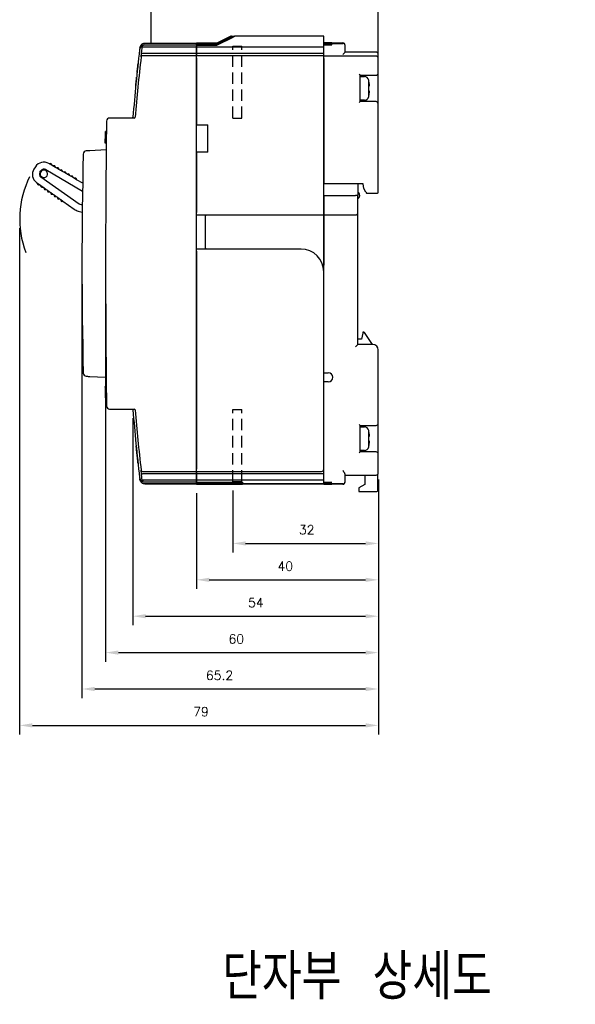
# Model space of a CAD drawing. Extents: x -26 to 1050, y -162 to 594.
# Tile 20 of 22: x 543 to 666, y 227 to 444. Entities that reach past the tile are written whole.
import ezdxf

# ---------------------------------------------------------------- set-up
doc = ezdxf.new("R2010")
doc.units = 0
doc.header["$MEASUREMENT"] = 0
doc.linetypes.add('HIDDEN', pattern=[0.375, 0.25, -0.125])
doc.layers.get('0').update_dxf_attribs({"linetype": 'CONTINUOUS'})
doc.layers.add('Busbar', color=5, linetype='HIDDEN')
doc.layers.add('di', color=3, linetype='CONTINUOUS')
doc.styles.add('KIM', font='ROMANS.shx', dxfattribs={"height": 5, "bigfont": 'GSG1.shx'})
doc.styles.get("Standard").update_dxf_attribs({"font": 'romans.shx', "height": 2, "bigfont": 'hgs.shx'})
doc.dimstyles.new('STANDARD$0', dxfattribs={"dimtxt": 5, "dimasz": 5, "dimexe": 1, "dimexo": 2, "dimgap": 2, "dimtad": 1, "dimdec": 4, "dimzin": 12, "dimdsep": 46, "dimtxsty": 'KIM', "dimcen": -1, "dimdle": 0.1, "dimadec": 0, "dimazin": 0, "dimtfac": 1, "dimtdec": 4, "dimtmove": 0, "dimatfit": 3, "dimfxl": 0, "dimtolj": 1, "dimtzin": 0, "dimarcsym": 0})

# ---------------------------------------------------------------- blocks, each defined once
blk = doc.blocks.new('*D78')
at = {"layer": 'di'}
for p, q in [((622.39, 342.78), (622.39, 326.76)), ((590.39, 340.38), (590.39, 326.76)), ((593.19, 328.76), (619.59, 328.76))]:
    blk.add_line(p, q, dxfattribs=at)
for points in [[(593.19, 329.22), (593.19, 328.29), (590.39, 328.76)], [(619.59, 329.22), (619.59, 328.29), (622.39, 328.76)]]:
    blk.add_solid(points, dxfattribs=at)
at = {"layer": 'di', "insert": (606.64, 331.76), "char_height": 2, "attachment_point": 5}
blk.add_mtext('\\A1;32', dxfattribs=at)
blk = doc.blocks.new('*D79')
at = {"layer": 'di'}
for p, q in [((568.39, 356.28), (568.39, 310.76)), ((622.39, 342.28), (622.39, 310.76)), ((571.19, 312.76), (619.59, 312.76))]:
    blk.add_line(p, q, dxfattribs=at)
for points in [[(571.19, 313.22), (571.19, 312.29), (568.39, 312.76)], [(619.59, 313.22), (619.59, 312.29), (622.39, 312.76)]]:
    blk.add_solid(points, dxfattribs=at)
at = {"layer": 'di', "insert": (595.45, 315.76), "char_height": 2, "attachment_point": 5}
blk.add_mtext('\\A1;54', dxfattribs=at)
blk = doc.blocks.new('*D80')
at = {"layer": 'di'}
for p, q in [((557.19, 388.28), (557.19, 294.76)), ((622.39, 341.78), (622.39, 294.76)), ((559.99, 296.76), (619.59, 296.76))]:
    blk.add_line(p, q, dxfattribs=at)
for points in [[(559.99, 297.22), (559.99, 296.29), (557.19, 296.76)], [(619.59, 297.22), (619.59, 296.29), (622.39, 296.76)]]:
    blk.add_solid(points, dxfattribs=at)
at = {"layer": 'di', "insert": (587.46, 299.76), "char_height": 2, "attachment_point": 5}
blk.add_mtext('\\A1;65.2', dxfattribs=at)
blk = doc.blocks.new('*D81')
at = {"layer": 'di'}
for p, q in [((562.39, 388.28), (562.39, 302.76)), ((622.39, 341.28), (622.39, 302.76)), ((565.19, 304.76), (619.59, 304.76))]:
    blk.add_line(p, q, dxfattribs=at)
for points in [[(565.19, 305.22), (565.19, 304.29), (562.39, 304.76)], [(619.59, 305.22), (619.59, 304.29), (622.39, 304.76)]]:
    blk.add_solid(points, dxfattribs=at)
at = {"layer": 'di', "insert": (591.14, 307.76), "char_height": 2, "attachment_point": 5}
blk.add_mtext('\\A1;60', dxfattribs=at)
blk = doc.blocks.new('*D82')
at = {"layer": 'di'}
for p, q in [((582.39, 339.8), (582.39, 318.76)), ((622.39, 339.8), (622.39, 318.76)), ((585.19, 320.76), (619.59, 320.76))]:
    blk.add_line(p, q, dxfattribs=at)
for points in [[(585.19, 321.22), (585.19, 320.29), (582.39, 320.76)], [(619.59, 321.22), (619.59, 320.29), (622.39, 320.76)]]:
    blk.add_solid(points, dxfattribs=at)
at = {"layer": 'di', "insert": (601.92, 323.76), "char_height": 2, "attachment_point": 5}
blk.add_mtext('\\A1;40', dxfattribs=at)
blk = doc.blocks.new('*D83')
at = {"layer": 'di'}
for p, q in [((543.48, 398.08), (543.48, 286.76)), ((622.39, 335.3), (622.39, 286.76)), ((546.28, 288.76), (619.59, 288.76))]:
    blk.add_line(p, q, dxfattribs=at)
for points in [[(546.28, 289.22), (546.28, 288.29), (543.48, 288.76)], [(619.59, 289.22), (619.59, 288.29), (622.39, 288.76)]]:
    blk.add_solid(points, dxfattribs=at)
at = {"layer": 'di', "insert": (583.37, 291.76), "char_height": 2, "attachment_point": 5}
blk.add_mtext('\\A1;79', dxfattribs=at)

msp = doc.modelspace()

# ---------------------------------------------------------------- linework, layer by layer
for p, q in [((589.625, 440.084), (586.886, 438.714)), ((586.886, 438.735), (589.584, 440.084)), ((589.086, 439.856), (586.886, 438.756)), ((586.886, 438.683), (589.086, 439.783)), ((586.887, 438.284), (590.486, 440.084)), ((590.733, 440.284), (589.086, 439.46)), ((589.086, 439.781), (590.091, 440.284)), ((589.94, 440.284), (589.086, 439.857)), ((589.086, 439.857), (589.086, 439.856)), ((589.086, 439.783), (589.086, 439.781)), ((589.086, 439.781), (589.086, 439.46)), ((589.086, 439.46), (589.086, 439.458)), ((590.091, 440.284), (590.682, 440.284)), ((610.386, 440.284), (590.875, 440.284)), ((610.386, 440.084), (610.386, 440.284)), ((610.386, 437.884), (610.386, 440.084)), ((569.914, 437.619), (569.877, 437.309)), ((569.923, 437.694), (569.916, 437.633)), ((570.291, 436.548), (570.478, 438.123)), ((570.535, 438.588), (570.535, 438.588)), ((582.386, 437.884), (570.66, 437.884)), ((571.069, 438.368), (582.386, 438.368)), ((571.069, 438.368), (571.069, 438.368)), ((571.11, 438.712), (582.386, 438.712)), ((571.116, 438.759), (582.386, 438.759)), ((579.386, 438.348), (582.386, 438.348)), ((579.386, 438.327), (579.386, 438.348)), ((582.386, 438.327), (579.386, 438.327)), ((586.886, 438.756), (582.386, 438.756)), ((582.386, 438.756), (582.386, 438.735)), ((586.886, 438.735), (582.386, 438.735)), ((582.386, 438.735), (582.386, 438.714)), ((586.886, 438.714), (582.386, 438.714)), ((582.386, 438.714), (582.386, 438.683)), ((582.386, 438.712), (582.386, 438.678)), ((582.386, 438.683), (586.886, 438.683)), ((582.386, 438.478), (582.386, 438.678)), ((582.386, 438.368), (582.386, 438.478)), ((582.386, 438.368), (582.386, 438.348)), ((582.386, 438.368), (582.386, 438.368)), ((586.887, 438.358), (582.386, 438.358)), ((582.386, 438.358), (582.386, 438.284)), ((582.386, 438.284), (586.887, 438.284)), ((582.386, 438.284), (582.386, 437.884)), ((582.386, 437.884), (582.386, 438.089)), ((582.386, 436.484), (582.386, 437.884)), ((610.386, 437.884), (582.386, 437.884)), ((582.386, 437.884), (582.386, 436.484)), ((610.386, 438.784), (611.486, 438.784)), ((611.486, 438.782), (610.386, 438.782)), ((610.386, 438.778), (611.486, 438.778)), ((611.686, 438.772), (610.386, 438.772)), ((610.386, 438.765), (611.686, 438.765)), ((610.386, 438.695), (614.586, 438.695)), ((611.486, 438.656), (610.386, 438.656)), ((610.386, 438.632), (611.486, 438.632)), ((611.486, 438.607), (610.386, 438.607)), ((610.386, 438.58), (611.486, 438.58)), ((611.486, 438.552), (610.386, 438.552)), ((610.386, 438.52), (611.486, 438.52)), ((611.486, 438.488), (610.386, 438.488)), ((610.386, 438.453), (611.486, 438.453)), ((611.686, 438.417), (610.386, 438.417)), ((610.386, 438.378), (611.686, 438.378)), ((610.386, 436.484), (610.386, 437.884)), ((612.186, 438.784), (614.586, 438.784)), ((612.186, 438.784), (612.186, 438.784)), ((612.186, 438.78), (612.186, 438.78)), ((612.186, 438.767), (612.186, 438.77)), ((612.186, 438.642), (612.186, 438.645)), ((612.186, 438.592), (612.186, 438.596)), ((612.186, 438.534), (612.186, 438.538)), ((612.186, 438.469), (612.186, 438.473)), ((612.186, 438.39), (612.186, 438.405)), ((615.086, 438.244), (615.086, 438.284)), ((615.086, 438.195), (615.086, 438.244)), ((615.086, 437.798), (615.086, 438.195)), ((615.086, 436.784), (615.086, 437.798)), ((570.196, 435.718), (570.291, 436.548)), ((570.485, 436.485), (570.495, 436.484)), ((582.386, 436.484), (570.495, 436.484)), ((582.386, 435.984), (570.896, 435.984)), ((582.386, 435.984), (582.386, 436.484)), ((610.386, 436.484), (582.386, 436.484)), ((582.386, 436.484), (582.386, 435.984)), ((582.386, 435.684), (582.386, 435.984)), ((610.386, 435.984), (582.386, 435.984)), ((582.386, 344.884), (582.386, 435.684)), ((582.386, 435.484), (582.386, 420.784)), ((610.386, 435.984), (610.386, 436.484)), ((610.386, 435.484), (610.386, 435.984)), ((621.886, 435.884), (610.386, 435.884)), ((610.386, 401.484), (610.386, 435.484)), ((610.386, 435.384), (610.386, 407.784)), ((614.586, 436.284), (615.086, 436.784)), ((621.886, 436.784), (615.086, 436.784)), ((622.386, 436.084), (622.386, 436.284)), ((622.386, 435.384), (622.386, 436.084)), ((622.386, 432.184), (622.386, 435.384)), ((618.386, 431.684), (618.186, 431.884)), ((618.386, 425.884), (618.386, 431.684)), ((618.386, 431.684), (621.886, 431.684)), ((618.386, 431.384), (619.327, 431.384)), ((622.386, 425.384), (622.386, 432.184)), ((620.291, 430.584), (620.307, 430.584)), ((620.326, 429.284), (620.326, 430.354)), ((620.326, 427.214), (620.326, 428.284)), ((618.186, 425.684), (618.386, 425.884)), ((619.327, 426.184), (618.386, 426.184)), ((621.886, 425.884), (618.386, 425.884)), ((622.386, 405.984), (622.386, 425.384)), ((568.703, 422.284), (563.274, 422.284)), ((582.386, 420.784), (584.886, 420.784)), ((584.886, 414.784), (584.886, 420.784)), ((562.321, 416.848), (562.34, 418.636)), ((562.54, 418.643), (562.34, 418.643)), ((562.542, 418.803), (562.342, 418.803)), ((562.543, 418.918), (562.343, 418.918)), ((562.346, 419.188), (562.347, 419.284)), ((562.547, 419.284), (562.347, 419.284)), ((562.521, 416.848), (562.321, 416.848)), ((562.321, 416.784), (562.321, 416.848)), ((562.521, 416.784), (562.321, 416.784)), ((562.506, 415.284), (558.94, 415.097)), ((584.886, 414.784), (582.386, 414.784)), ((582.386, 414.784), (582.386, 401.484)), ((546.94, 411.567), (546.623, 411.073)), ((550.07, 412.181), (549.898, 412.28)), ((550.07, 412.181), (550.12, 412.209)), ((550.569, 411.89), (550.07, 412.181)), ((550.569, 411.948), (550.569, 411.89)), ((550.848, 411.728), (550.569, 411.89)), ((550.848, 411.728), (550.898, 411.757)), ((551.347, 411.438), (550.848, 411.728)), ((551.347, 411.495), (551.347, 411.438)), ((551.625, 411.275), (551.347, 411.438)), ((551.625, 411.275), (551.676, 411.304)), ((547.937, 410.343), (548.151, 410.677)), ((556.547, 403.334), (548.149, 409.257)), ((549.227, 410.936), (557.313, 406.23)), ((552.124, 410.985), (551.625, 411.275)), ((552.125, 411.043), (552.124, 410.985)), ((552.403, 410.823), (552.124, 410.985)), ((552.403, 410.823), (552.453, 410.851)), ((552.902, 410.532), (552.403, 410.823)), ((552.902, 410.59), (552.902, 410.532)), ((553.181, 410.37), (552.902, 410.532)), ((553.181, 410.37), (553.231, 410.399)), ((553.68, 410.08), (553.181, 410.37)), ((553.68, 410.137), (553.68, 410.08)), ((553.959, 409.917), (553.68, 410.08)), ((553.959, 409.917), (554.009, 409.946)), ((554.458, 409.627), (553.959, 409.917)), ((554.458, 409.685), (554.458, 409.627)), ((554.737, 409.465), (554.458, 409.627)), ((554.737, 409.465), (554.787, 409.493)), ((555.236, 409.174), (554.737, 409.465)), ((555.236, 409.232), (555.236, 409.174)), ((555.515, 409.012), (555.236, 409.174)), ((547.206, 408.086), (547.368, 407.972)), ((547.363, 407.915), (547.368, 407.972)), ((547.368, 407.972), (547.84, 407.639)), ((547.84, 407.639), (547.788, 407.615)), ((547.84, 407.639), (548.104, 407.453)), ((548.098, 407.396), (548.104, 407.453)), ((548.104, 407.453), (548.575, 407.121)), ((548.575, 407.121), (548.523, 407.096)), ((548.575, 407.121), (548.839, 406.935)), ((555.515, 409.012), (555.565, 409.041)), ((556.014, 408.722), (555.515, 409.012)), ((556.014, 408.779), (556.014, 408.722)), ((557.342, 407.949), (556.014, 408.722)), ((619.086, 407.784), (610.386, 407.784)), ((617.886, 407.784), (617.886, 405.284)), ((619.186, 406.784), (619.086, 407.784)), ((548.834, 406.877), (548.839, 406.935)), ((548.839, 406.935), (549.311, 406.602)), ((549.311, 406.602), (549.258, 406.578)), ((549.311, 406.602), (549.575, 406.416)), ((549.569, 406.358), (549.575, 406.416)), ((549.575, 406.416), (550.046, 406.083)), ((550.046, 406.083), (549.994, 406.059)), ((550.046, 406.083), (550.31, 405.897)), ((550.305, 405.84), (550.31, 405.897)), ((550.31, 405.897), (550.782, 405.564)), ((550.782, 405.564), (550.729, 405.54)), ((550.782, 405.564), (551.045, 405.378)), ((551.04, 405.321), (551.045, 405.378)), ((551.045, 405.378), (551.517, 405.046)), ((551.517, 405.046), (551.465, 405.021)), ((551.517, 405.046), (551.781, 404.86)), ((551.776, 404.802), (551.781, 404.86)), ((551.781, 404.86), (552.253, 404.527)), ((610.386, 405.284), (617.386, 405.284)), ((610.386, 405.284), (610.386, 401.484)), ((617.886, 405.284), (617.386, 405.284)), ((617.886, 401.484), (617.886, 405.284)), ((619.648, 405.984), (619.186, 406.784)), ((619.648, 405.984), (619.763, 405.784)), ((619.763, 405.784), (621.886, 405.784)), ((621.886, 405.784), (622.186, 405.784)), ((552.253, 404.527), (552.2, 404.503)), ((552.253, 404.527), (552.516, 404.341)), ((552.511, 404.283), (552.516, 404.341)), ((552.516, 404.341), (552.988, 404.008)), ((552.988, 404.008), (552.936, 403.984)), ((552.988, 404.008), (555.477, 402.252)), ((556.547, 403.334), (556.635, 403.516)), ((557.268, 403.124), (556.547, 403.334)), ((556.37, 401.823), (557.249, 401.568)), ((582.386, 400.984), (610.386, 400.984)), ((584.386, 400.984), (584.386, 400.784)), ((584.386, 393.684), (584.386, 400.784)), ((610.386, 401.484), (610.386, 400.984)), ((610.386, 400.984), (610.386, 401.484)), ((610.386, 400.984), (617.386, 400.984)), ((610.386, 400.984), (610.386, 400.784)), ((610.386, 400.784), (610.386, 400.984)), ((610.386, 388.484), (610.386, 400.784)), ((610.386, 400.784), (610.386, 389.912)), ((617.886, 400.784), (617.886, 401.484)), ((617.886, 372.484), (617.886, 400.784)), ((605.386, 393.484), (582.386, 393.484)), ((582.386, 392.984), (582.386, 345.084)), ((584.386, 393.684), (584.386, 393.484)), ((610.386, 345.084), (610.386, 388.484)), ((618.946, 374.984), (618.686, 373.684)), ((618.986, 375.184), (618.946, 374.984)), ((619.179, 375.184), (618.986, 375.184)), ((621.086, 372.484), (619.345, 375.095)), ((617.386, 371.984), (617.886, 372.484)), ((618.686, 373.684), (617.886, 373.684)), ((621.186, 372.484), (617.886, 372.484)), ((622.386, 355.184), (622.386, 371.284)), ((610.386, 366.284), (611.386, 366.284)), ((558.94, 365.471), (562.318, 365.294)), ((611.386, 364.284), (610.386, 364.284)), ((562.525, 363.348), (562.325, 363.348)), ((562.526, 363.284), (562.326, 363.284)), ((562.327, 363.188), (562.326, 363.284)), ((562.528, 363.075), (562.328, 363.075)), ((562.534, 362.483), (562.334, 362.483)), ((562.336, 362.295), (562.335, 362.447)), ((562.535, 362.446), (562.335, 362.446)), ((562.337, 362.267), (562.335, 362.446)), ((562.537, 362.267), (562.337, 362.267)), ((562.339, 362.071), (562.337, 362.267)), ((562.34, 361.922), (562.338, 362.169)), ((562.342, 361.81), (562.339, 362.071)), ((562.343, 361.67), (562.34, 361.922)), ((562.346, 361.401), (562.342, 361.81)), ((562.35, 361.075), (562.345, 361.457)), ((562.35, 361.079), (562.346, 361.415)), ((562.546, 361.401), (562.346, 361.401)), ((562.551, 360.92), (562.351, 360.92)), ((562.552, 360.848), (562.352, 360.848)), ((562.353, 360.784), (562.352, 360.848)), ((562.553, 360.784), (562.353, 360.784)), ((562.554, 360.72), (562.354, 360.72)), ((563.274, 358.284), (568.703, 358.284)), ((622.386, 348.384), (622.386, 355.184)), ((618.386, 354.684), (618.186, 354.884)), ((618.386, 348.884), (618.386, 354.684)), ((618.386, 354.684), (621.886, 354.684)), ((618.386, 354.384), (619.327, 354.384)), ((620.291, 353.584), (620.307, 353.584)), ((620.326, 352.284), (620.326, 353.354)), ((620.326, 350.214), (620.326, 351.284)), ((618.186, 348.684), (618.386, 348.884)), ((619.327, 349.184), (618.386, 349.184)), ((621.886, 348.884), (618.386, 348.884)), ((622.386, 344.784), (622.386, 348.384)), ((570.291, 344.02), (570.196, 344.85)), ((570.896, 344.584), (582.386, 344.584)), ((582.386, 344.584), (582.386, 344.884)), ((582.386, 344.584), (582.386, 344.084)), ((582.386, 344.584), (609.886, 344.584)), ((582.386, 344.084), (582.386, 344.584)), ((610.386, 344.084), (610.386, 345.084)), ((610.386, 344.084), (610.386, 345.084)), ((622.386, 344.284), (622.386, 344.784)), ((569.877, 343.259), (569.914, 342.949)), ((569.916, 342.935), (569.923, 342.874)), ((570.457, 342.619), (570.291, 344.02)), ((570.48, 342.428), (570.48, 342.428)), ((570.495, 344.084), (570.485, 344.084)), ((582.386, 344.084), (570.495, 344.084)), ((570.651, 342.683), (570.66, 342.684)), ((582.386, 342.684), (570.66, 342.684)), ((582.386, 342.2), (571.069, 342.2)), ((571.069, 342.2), (571.069, 342.2)), ((582.386, 344.084), (582.386, 342.684)), ((610.386, 344.084), (582.386, 344.084)), ((582.386, 342.684), (582.386, 344.084)), ((582.386, 342.684), (582.386, 342.479)), ((610.386, 342.684), (582.386, 342.684)), ((582.386, 342.479), (582.386, 342.684)), ((582.386, 342.279), (582.386, 342.479)), ((582.386, 342.479), (582.386, 342.279)), ((582.386, 342.2), (582.386, 342.279)), ((582.386, 342.279), (582.386, 342.208)), ((582.386, 342.208), (592.486, 342.208)), ((582.386, 342.2), (582.386, 342.2)), ((582.386, 342.091), (582.386, 342.2)), ((582.386, 341.891), (582.386, 342.091)), ((592.486, 342.208), (592.486, 341.887)), ((610.386, 342.684), (610.386, 344.084)), ((610.386, 342.479), (610.386, 342.684)), ((610.386, 342.279), (610.386, 342.479)), ((610.386, 341.856), (610.386, 342.279)), ((610.386, 342.184), (611.686, 342.184)), ((611.686, 342.145), (610.386, 342.145)), ((610.386, 342.11), (611.486, 342.11)), ((611.486, 342.075), (610.386, 342.075)), ((610.386, 342.044), (611.486, 342.044)), ((611.486, 342.013), (610.386, 342.013)), ((612.186, 342.171), (612.186, 342.157)), ((612.186, 342.094), (612.186, 342.09)), ((612.186, 342.03), (612.186, 342.026)), ((615.086, 342.77), (615.086, 343.918)), ((615.086, 343.784), (621.886, 343.784)), ((615.086, 342.372), (615.086, 342.77)), ((615.086, 342.323), (615.086, 342.372)), ((615.086, 342.284), (615.086, 342.323)), ((619.386, 343.784), (619.386, 341.684)), ((622.286, 340.384), (622.286, 343.984)), ((570.535, 341.98), (570.535, 341.98)), ((582.386, 341.856), (571.11, 341.856)), ((582.386, 341.809), (571.116, 341.809)), ((582.386, 341.856), (582.386, 341.891)), ((592.486, 341.887), (582.386, 341.887)), ((582.386, 341.887), (582.386, 341.856)), ((582.386, 341.831), (582.386, 341.856)), ((610.386, 341.856), (582.386, 341.856)), ((582.386, 341.856), (582.386, 341.831)), ((582.386, 341.809), (582.386, 341.831)), ((582.386, 341.831), (582.386, 341.811)), ((582.386, 341.811), (592.486, 341.811)), ((592.486, 341.811), (592.486, 341.784)), ((610.386, 341.784), (592.486, 341.784)), ((610.386, 341.985), (611.486, 341.985)), ((611.486, 341.958), (610.386, 341.958)), ((610.386, 341.934), (611.486, 341.934)), ((611.486, 341.91), (610.386, 341.91)), ((614.586, 341.872), (610.386, 341.872)), ((610.386, 341.831), (610.386, 341.856)), ((610.386, 341.784), (610.386, 341.831)), ((610.386, 341.803), (611.686, 341.803)), ((611.686, 341.795), (610.386, 341.795)), ((610.386, 341.79), (611.486, 341.79)), ((611.486, 341.786), (610.386, 341.786)), ((610.386, 341.784), (611.486, 341.784)), ((612.186, 341.973), (612.186, 341.969)), ((612.186, 341.923), (612.186, 341.92)), ((612.186, 341.801), (612.186, 341.798)), ((612.186, 341.788), (612.186, 341.788)), ((614.586, 341.784), (612.186, 341.784)), ((612.186, 341.784), (612.186, 341.784)), ((619.386, 341.684), (618.086, 340.984)), ((618.086, 340.984), (618.086, 340.384)), ((618.086, 340.384), (618.086, 340.184)), ((618.086, 340.184), (622.086, 340.184))]:
    msp.add_line(p, q)
at = {"flags": 128}
for points in [[(589.086, 439.458), (588.915, 439.373), (586.887, 438.358)], [(562.34, 418.643), (562.341, 418.663), (562.341, 418.683), (562.341, 418.703), (562.341, 418.723), (562.341, 418.743), (562.342, 418.763), (562.342, 418.783), (562.342, 418.803)], [(562.345, 361.457), (562.345, 361.481), (562.345, 361.505), (562.345, 361.529), (562.344, 361.553), (562.344, 361.577), (562.344, 361.601), (562.344, 361.625), (562.343, 361.649)], [(562.352, 360.848), (562.351, 360.924), (562.351, 361), (562.35, 361.077), (562.349, 361.153), (562.348, 361.229), (562.347, 361.305), (562.346, 361.381), (562.345, 361.457)], [(562.352, 360.848), (562.352, 360.888), (562.351, 360.92)], [(570.457, 342.619), (570.46, 342.595), (570.463, 342.571), (570.466, 342.547), (570.469, 342.523), (570.472, 342.5), (570.475, 342.476), (570.477, 342.452), (570.48, 342.428)]]:
    msp.add_lwpolyline(points, dxfattribs=at)
for centre, radius, start, end in [((967.104, 390.284), 400, 173.25264, 175.38501), ((614.586, 438.284), 0.5, 360, 90), ((614.586, 438.195), 0.5, 0.00203, 90.00203), ((967.104, 390.284), 399.5, 173.46977, 175.37922), ((570.494, 435.684), 0.3, 90, 173.46977), ((571.386, 435.784), 1, 160.54212, 169.27927), ((621.886, 436.284), 0.5, 0, 90), ((621.886, 435.384), 0.5, 0, 90), ((619.327, 430.384), 1, 11.5457, 90), ((621.886, 432.184), 0.5, 270, 0), ((619.327, 427.184), 1, 270, 348.4624), ((621.886, 425.384), 0.5, 0, 90), ((563.274, 421.584), 0.7, 90, 179.31004), ((568.201, 422.484), 0.2, 270, 355.38501), ((568.703, 422.484), 0.2, 270, 355.37922), ((3162.386, 390.284), 2600, 179.310045, 180.689955), ((1557.386, 390.284), 1000.2, 178.619947, 181.380053), ((558.176, 414.356), 0.7, 93, 178.61995), ((548.792, 410.379), 2.2, 59.80354, 147.30354), ((550.269, 411.949), 0.3, 359.80354, 119.80354), ((551.047, 411.496), 0.3, 359.80354, 119.80354), ((551.825, 411.044), 0.3, 359.80354, 119.80354), ((564.286, 400.084), 20.802, 153.44169, 200.64527), ((548.474, 409.884), 2.2, 147.30354, 234.80354), ((548.61, 409.911), 0.8, 147.30354, 234.80354), ((548.801, 410.024), 0.825, 163.11483, 228.3151), ((548.801, 410.024), 0.825, 131.49225, 163.11483), ((548.824, 410.244), 0.8, 59.80354, 147.30354), ((548.801, 410.024), 0.825, 228.3151, 248.24479), ((548.801, 410.024), 0.825, 66.29198, 131.49225), ((548.801, 410.024), 0.825, 248.24479, 46.3623), ((548.801, 410.024), 0.825, 46.3623, 66.29198), ((552.602, 410.591), 0.3, 359.80354, 119.80354), ((553.38, 410.138), 0.3, 359.80354, 119.80354), ((554.158, 409.686), 0.3, 359.80354, 119.80354), ((554.936, 409.233), 0.3, 359.80354, 119.80354), ((547.662, 407.887), 0.3, 174.80354, 294.80354), ((548.397, 407.369), 0.3, 174.80354, 294.80354), ((555.714, 408.78), 0.3, 359.80354, 119.80354), ((549.133, 406.85), 0.3, 174.80354, 294.80354), ((549.868, 406.331), 0.3, 174.80354, 294.80354), ((550.604, 405.812), 0.3, 174.80354, 294.80354), ((551.339, 405.294), 0.3, 174.80354, 294.80354), ((552.074, 404.775), 0.3, 174.80354, 294.80354), ((617.286, 405.284), 1, 306.8699, 53.1301), ((622.186, 405.984), 0.2, 270, 0), ((552.81, 404.256), 0.3, 174.80354, 294.80354), ((557.206, 404.704), 3, 234.80354, 253.80354), ((617.386, 401.484), 0.5, 270, 0), ((605.386, 388.484), 5, 0, 90), ((619.179, 374.984), 0.2, 33.69007, 90), ((621.186, 371.284), 1.2, 0, 90), ((558.176, 366.212), 0.7, 181.38005, 267), ((611.386, 365.284), 1, 270, 90), ((562.308, 365.094), 0.2, 0.55507, 87), ((563.274, 358.984), 0.7, 180.68996, 270), ((568.201, 358.084), 0.2, 4.61499, 90), ((967.104, 390.284), 400, 184.61499, 186.74736), ((568.703, 358.084), 0.2, 4.62078, 90), ((967.104, 390.284), 399.5, 184.62078, 186.53023), ((621.886, 355.184), 0.5, 270, 0), ((619.327, 353.384), 1, 11.5457, 90), ((619.327, 350.184), 1, 270, 348.4624), ((621.886, 348.384), 0.5, 0, 90), ((570.494, 344.884), 0.3, 186.53023, 270), ((609.886, 345.084), 0.5, 270, 0), ((621.886, 344.284), 0.5, 270, 0), ((614.586, 342.372), 0.5, 269.99804, 359.99804), ((614.586, 342.284), 0.5, 270, 0), ((622.086, 340.384), 0.2, 270, 0)]:
    msp.add_arc(centre, radius, start, end)
for points, knots in [([(589.98, 440.284), (589.979, 440.284), (589.977, 440.282), (589.956, 440.271), (589.905, 440.246), (589.78, 440.182), (589.664, 440.124), (589.584, 440.084)], [0, 0, 0, 0, 0.0617393, 0.1374187, 0.2571421, 0.490086, 1, 1, 1, 1]), ([(589.625, 440.084), (589.719, 440.131), (589.834, 440.188), (589.955, 440.248), (589.997, 440.269), (590.022, 440.281), (590.029, 440.284), (590.029, 440.284), (590.029, 440.284)], [0, 0, 0, 0, 0.5878361, 0.7186584, 0.8502202, 0.9230325, 0.9850937, 1, 1, 1, 1]), ([(590.091, 440.284), (590.074, 440.284), (590.052, 440.284), (590.033, 440.284), (590.029, 440.284)], [0, 0, 0, 0, 0.8027997, 1, 1, 1, 1]), ([(590.875, 440.284), (590.874, 440.284), (590.873, 440.283), (590.857, 440.274), (590.819, 440.253), (590.722, 440.203), (590.603, 440.143), (590.513, 440.098), (590.486, 440.084)], [0, 0, 0, 0, 0.0609964, 0.1217096, 0.2257811, 0.4178916, 0.8209328, 1, 1, 1, 1]), ([(590.875, 440.284), (590.839, 440.284), (590.79, 440.284), (590.745, 440.284), (590.733, 440.284)], [0, 0, 0, 0, 0.7388273, 1, 1, 1, 1]), ([(570.485, 438.177), (570.478, 438.174), (570.358, 438.11), (570.173, 437.965), (569.999, 437.706), (569.909, 437.487), (569.886, 437.35), (569.874, 437.281)], [0, 0, 0, 0, 0.0226075, 0.4218194, 0.6727189, 0.832206, 1, 1, 1, 1]), ([(569.877, 437.309), (569.877, 437.305), (569.876, 437.295), (569.875, 437.286), (569.874, 437.281)], [0, 0, 0, 0, 0.4452082, 1, 1, 1, 1]), ([(571.106, 438.678), (570.971, 438.664), (570.701, 438.638), (570.342, 438.431), (570.07, 438.126), (569.947, 437.834), (569.92, 437.66), (569.914, 437.619)], [0, 0, 0, 0, 0.2322286, 0.4644554, 0.6966909, 0.9289436, 1, 1, 1, 1]), ([(569.916, 437.633), (569.916, 437.631), (569.915, 437.626), (569.915, 437.622), (569.914, 437.619)], [0, 0, 0, 0, 0.5180533, 1, 1, 1, 1]), ([(569.916, 437.633), (569.928, 437.704), (569.955, 437.858), (570.063, 438.103), (570.252, 438.363), (570.43, 438.482), (570.53, 438.548)], [0, 0, 0, 0, 0.1697584, 0.3677023, 0.647795, 1, 1, 1, 1]), ([(570.536, 438.599), (570.434, 438.532), (570.254, 438.415), (570.067, 438.156), (569.962, 437.916), (569.935, 437.764), (569.923, 437.694)], [0, 0, 0, 0, 0.3634057, 0.6362018, 0.8312721, 1, 1, 1, 1]), ([(569.924, 437.701), (569.924, 437.7), (569.924, 437.698), (569.923, 437.695), (569.923, 437.694)], [0, 0, 0, 0, 0.4635879, 1, 1, 1, 1]), ([(569.967, 437.613), (569.974, 437.641), (570.017, 437.799), (570.218, 438.037), (570.545, 438.274), (570.852, 438.361), (571.028, 438.367), (571.069, 438.368)], [0, 0, 0, 0, 0.0604778, 0.3446124, 0.6287148, 0.9127394, 1, 1, 1, 1]), ([(570.466, 438.548), (570.511, 438.582), (570.663, 438.698), (570.9, 438.751), (571.075, 438.757), (571.116, 438.759)], [0, 0, 0, 0, 0.2428148, 0.8229984, 1, 1, 1, 1]), ([(570.48, 438.14), (570.48, 438.138), (570.48, 438.135), (570.478, 438.125), (570.478, 438.123)], [0, 0, 0, 0, 0.7773711, 1, 1, 1, 1]), ([(570.564, 437.958), (570.554, 437.973), (570.534, 438.006), (570.503, 438.051), (570.48, 438.093), (570.479, 438.113), (570.478, 438.123)], [0, 0, 0, 0, 0.2267651, 0.487635, 0.7437451, 1, 1, 1, 1]), ([(570.485, 438.177), (570.484, 438.173), (570.483, 438.161), (570.481, 438.148), (570.48, 438.14)], [0, 0, 0, 0, 0.3483758, 1, 1, 1, 1]), ([(570.532, 438.564), (570.591, 438.593), (570.772, 438.683), (570.974, 438.7), (571.11, 438.712)], [0, 0, 0, 0, 0.3299839, 1, 1, 1, 1]), ([(570.536, 438.599), (570.536, 438.598), (570.535, 438.595), (570.535, 438.591), (570.535, 438.588)], [0, 0, 0, 0, 0.3531161, 1, 1, 1, 1]), ([(570.66, 437.884), (570.651, 437.885), (570.633, 437.887), (570.603, 437.904), (570.581, 437.929), (570.568, 437.95), (570.564, 437.958)], [0, 0, 0, 0, 0.2155838, 0.4303557, 0.7854406, 1, 1, 1, 1]), ([(586.886, 438.756), (586.886, 438.753), (586.886, 438.747), (586.886, 438.739), (586.886, 438.735)], [0, 0, 0, 0, 0.482143, 1, 1, 1, 1]), ([(586.886, 438.714), (586.886, 438.709), (586.886, 438.699), (586.886, 438.688), (586.886, 438.683)], [0, 0, 0, 0, 0.5178574, 1, 1, 1, 1]), ([(586.887, 438.358), (586.887, 438.347), (586.887, 438.323), (586.887, 438.297), (586.887, 438.284)], [0, 0, 0, 0, 0.4821433, 1, 1, 1, 1]), ([(611.486, 438.784), (611.54, 438.784), (611.672, 438.784), (611.871, 438.784), (612.047, 438.784), (612.164, 438.784), (612.178, 438.784), (612.186, 438.784)], [0, 0, 0, 0, 0.148064, 0.3627469, 0.5774299, 0.792113, 1, 1, 1, 1]), ([(612.186, 438.78), (612.178, 438.781), (612.162, 438.781), (612.042, 438.781), (611.864, 438.782), (611.667, 438.782), (611.537, 438.782), (611.486, 438.782)], [0, 0, 0, 0, 0.2146945, 0.429389, 0.6440831, 0.8587768, 1, 1, 1, 1]), ([(611.486, 438.778), (611.54, 438.778), (611.672, 438.778), (611.871, 438.778), (612.047, 438.779), (612.164, 438.779), (612.178, 438.78), (612.186, 438.78)], [0, 0, 0, 0, 0.1480637, 0.3627453, 0.5774275, 0.7921105, 1, 1, 1, 1]), ([(612.186, 438.645), (612.178, 438.647), (612.162, 438.649), (612.042, 438.652), (611.864, 438.654), (611.667, 438.655), (611.537, 438.655), (611.486, 438.656)], [0, 0, 0, 0, 0.2147226, 0.4294456, 0.6441573, 0.8588473, 1, 1, 1, 1]), ([(611.486, 438.632), (611.54, 438.632), (611.672, 438.632), (611.871, 438.633), (612.047, 438.636), (612.164, 438.639), (612.178, 438.641), (612.186, 438.642)], [0, 0, 0, 0, 0.1480499, 0.3626953, 0.5773519, 0.7920315, 1, 1, 1, 1]), ([(612.186, 438.596), (612.178, 438.597), (612.162, 438.6), (612.042, 438.603), (611.864, 438.606), (611.667, 438.607), (611.537, 438.607), (611.486, 438.607)], [0, 0, 0, 0, 0.2147331, 0.4294667, 0.6441851, 0.8588737, 1, 1, 1, 1]), ([(611.486, 438.58), (611.54, 438.58), (611.672, 438.58), (611.871, 438.581), (612.046, 438.584), (612.164, 438.588), (612.178, 438.591), (612.186, 438.592)], [0, 0, 0, 0, 0.1480446, 0.3626771, 0.5773246, 0.7920028, 1, 1, 1, 1]), ([(612.186, 438.538), (612.178, 438.54), (612.162, 438.543), (612.042, 438.547), (611.864, 438.55), (611.667, 438.552), (611.537, 438.552), (611.486, 438.552)], [0, 0, 0, 0, 0.2147452, 0.429491, 0.6442171, 0.8589043, 1, 1, 1, 1]), ([(611.486, 438.52), (611.54, 438.52), (611.672, 438.52), (611.871, 438.522), (612.046, 438.525), (612.164, 438.53), (612.178, 438.533), (612.186, 438.534)], [0, 0, 0, 0, 0.1480386, 0.3626562, 0.5772932, 0.7919698, 1, 1, 1, 1]), ([(612.186, 438.473), (612.178, 438.475), (612.162, 438.478), (612.042, 438.483), (611.864, 438.486), (611.667, 438.488), (611.537, 438.488), (611.486, 438.488)], [0, 0, 0, 0, 0.2147589, 0.4295187, 0.6442535, 0.8589391, 1, 1, 1, 1]), ([(611.486, 438.453), (611.54, 438.453), (611.672, 438.453), (611.871, 438.455), (612.046, 438.459), (612.164, 438.463), (612.178, 438.467), (612.186, 438.469)], [0, 0, 0, 0, 0.1480317, 0.3626326, 0.5772576, 0.7919325, 1, 1, 1, 1]), ([(612.186, 438.77), (612.18, 438.771), (612.169, 438.771), (612.083, 438.772), (611.956, 438.772), (611.815, 438.772), (611.723, 438.772), (611.686, 438.772)], [0, 0, 0, 0, 0.2146966, 0.4293933, 0.6440887, 0.8587821, 1, 1, 1, 1]), ([(611.686, 438.765), (611.724, 438.765), (611.819, 438.765), (611.961, 438.765), (612.086, 438.766), (612.17, 438.766), (612.18, 438.767), (612.186, 438.767)], [0, 0, 0, 0, 0.1480625, 0.3627408, 0.5774206, 0.7921033, 1, 1, 1, 1]), ([(612.186, 438.405), (612.18, 438.407), (612.169, 438.409), (612.083, 438.413), (611.956, 438.416), (611.815, 438.417), (611.722, 438.417), (611.686, 438.417)], [0, 0, 0, 0, 0.2147736, 0.4295482, 0.6442929, 0.858977, 1, 1, 1, 1]), ([(611.686, 438.378), (611.724, 438.378), (611.819, 438.378), (611.961, 438.38), (612.086, 438.383), (612.17, 438.386), (612.18, 438.389), (612.186, 438.39)], [0, 0, 0, 0, 0.14802301, 0.36260492, 0.57721633, 0.79188876, 1, 1, 1, 1]), ([(570.485, 436.485), (570.463, 436.488), (570.42, 436.494), (570.362, 436.507), (570.318, 436.522), (570.295, 436.536), (570.291, 436.545), (570.291, 436.548), (570.291, 436.548)], [0, 0, 0, 0, 0.2092835, 0.4185016, 0.6295928, 0.8447335, 0.9856967, 1, 1, 1, 1]), ([(570.896, 435.984), (570.851, 435.984), (570.76, 435.984), (570.639, 435.984), (570.548, 435.984), (570.5, 435.984), (570.495, 435.984), (570.494, 435.984)], [0, 0, 0, 0, 0.21645326, 0.43292877, 0.64875439, 0.86323869, 1, 1, 1, 1]), ([(569.315, 432.284), (569.315, 432.291), (569.338, 432.507), (569.384, 432.938), (569.456, 433.599), (569.501, 434.014), (569.526, 434.239)], [0, 0, 0, 0, 0.0108037, 0.3154704, 0.6289536, 1, 1, 1, 1]), ([(569.014, 429.329), (569.043, 429.622), (569.103, 430.235), (569.174, 430.924), (569.21, 431.284)], [0, 0, 0, 0, 0.4776733, 1, 1, 1, 1]), ([(620.326, 430.354), (620.324, 430.387), (620.319, 430.465), (620.301, 430.541), (620.291, 430.584)], [0, 0, 0, 0, 0.4282062, 1, 1, 1, 1]), ([(620.291, 429.284), (620.301, 429.284), (620.319, 429.284), (620.324, 429.284), (620.326, 429.284)], [0, 0, 0, 0, 0.5717938, 1, 1, 1, 1]), ([(620.351, 429.784), (620.35, 429.809), (620.342, 429.999), (620.334, 430.188), (620.326, 430.354)], [0, 0, 0, 0, 0.1288879, 1, 1, 1, 1]), ([(620.351, 429.784), (620.354, 429.728), (620.358, 429.616), (620.362, 429.466), (620.361, 429.353), (620.357, 429.293), (620.353, 429.287), (620.351, 429.284)], [0, 0, 0, 0, 0.2146123, 0.4292387, 0.6435135, 0.8575757, 1, 1, 1, 1]), ([(620.326, 428.284), (620.324, 428.284), (620.319, 428.284), (620.301, 428.284), (620.291, 428.284)], [0, 0, 0, 0, 0.4282062, 1, 1, 1, 1]), ([(620.291, 426.984), (620.303, 427.038), (620.32, 427.114), (620.325, 427.191), (620.326, 427.214)], [0, 0, 0, 0, 0.7068398, 1, 1, 1, 1]), ([(620.307, 426.984), (620.307, 426.984), (620.313, 426.984), (620.302, 426.984), (620.291, 426.984)], [0, 0, 0, 0, 0.0012843, 1, 1, 1, 1]), ([(620.326, 427.214), (620.334, 427.38), (620.342, 427.57), (620.35, 427.76), (620.351, 427.784)], [0, 0, 0, 0, 0.8711121, 1, 1, 1, 1]), ([(620.351, 428.284), (620.354, 428.279), (620.358, 428.268), (620.362, 428.181), (620.361, 428.055), (620.357, 427.914), (620.353, 427.821), (620.351, 427.784)], [0, 0, 0, 0, 0.2146123, 0.4292387, 0.6435135, 0.8575757, 1, 1, 1, 1]), ([(562.328, 417.513), (562.329, 417.582), (562.33, 417.686), (562.331, 417.812), (562.332, 417.861), (562.332, 417.885)], [0, 0, 0, 0, 0.5001703, 0.7493721, 1, 1, 1, 1]), ([(562.329, 417.579), (562.33, 417.659), (562.331, 417.779), (562.332, 417.905), (562.333, 417.947), (562.333, 417.954)], [0, 0, 0, 0, 0.6184923, 0.9263921, 1, 1, 1, 1]), ([(562.332, 417.885), (562.332, 417.906), (562.333, 417.949), (562.333, 417.996), (562.333, 418.002), (562.333, 418.005)], [0, 0, 0, 0, 0.2486725, 0.49772454, 1, 1, 1, 1]), ([(562.335, 418.159), (562.335, 418.163), (562.335, 418.169), (562.336, 418.217), (562.336, 418.259), (562.336, 418.28)], [0, 0, 0, 0, 0.500518, 0.750129, 1, 1, 1, 1]), ([(562.336, 418.28), (562.337, 418.304), (562.337, 418.352), (562.338, 418.443), (562.339, 418.511), (562.339, 418.547)], [0, 0, 0, 0, 0.3246344, 0.6481432, 1, 1, 1, 1]), ([(562.339, 418.547), (562.34, 418.647), (562.343, 418.845), (562.344, 419.01), (562.345, 419.091)], [0, 0, 0, 0, 0.50248522, 1, 1, 1, 1]), ([(562.342, 418.803), (562.342, 418.805), (562.342, 418.808), (562.343, 418.882), (562.343, 418.918)], [0, 0, 0, 0, 0.503515, 1, 1, 1, 1]), ([(562.343, 418.918), (562.344, 418.942), (562.344, 418.989), (562.345, 419.112), (562.347, 419.215), (562.347, 419.284)], [0, 0, 0, 0, 0.24987643, 0.49942749, 1, 1, 1, 1]), ([(562.323, 416.99), (562.323, 417.03), (562.324, 417.109), (562.326, 417.297), (562.328, 417.451), (562.329, 417.553)], [0, 0, 0, 0, 0.2489192, 0.4975442, 1, 1, 1, 1]), ([(558.94, 415.097), (558.88, 415.094), (558.731, 415.086), (558.505, 415.074), (558.303, 415.064), (558.165, 415.057), (558.148, 415.056), (558.139, 415.055)], [0, 0, 0, 0, 0.1432281, 0.3580055, 0.572188, 0.7860891, 1, 1, 1, 1]), ([(610.386, 388.484), (610.386, 388.489), (610.386, 388.83), (610.386, 389.302), (610.386, 389.779), (610.386, 389.912)], [0, 0, 0, 0, 0.0097941, 0.7224743, 1, 1, 1, 1]), ([(558.139, 365.513), (558.143, 365.513), (558.152, 365.512), (558.248, 365.507), (558.429, 365.498), (558.669, 365.485), (558.85, 365.476), (558.94, 365.471)], [0, 0, 0, 0, 0.1392208, 0.3538243, 0.5690276, 0.7845188, 1, 1, 1, 1]), ([(562.328, 363.075), (562.328, 363.109), (562.327, 363.177), (562.326, 363.267), (562.326, 363.277), (562.326, 363.284)], [0, 0, 0, 0, 0.2494802, 0.4984705, 1, 1, 1, 1]), ([(562.334, 362.483), (562.333, 362.589), (562.331, 362.748), (562.329, 362.949), (562.328, 363.033), (562.328, 363.075)], [0, 0, 0, 0, 0.5010755, 0.7503152, 1, 1, 1, 1]), ([(562.351, 360.92), (562.351, 361.005), (562.349, 361.176), (562.347, 361.326), (562.346, 361.401)], [0, 0, 0, 0, 0.502014, 1, 1, 1, 1]), ([(620.326, 353.354), (620.324, 353.387), (620.319, 353.465), (620.301, 353.541), (620.291, 353.584)], [0, 0, 0, 0, 0.4282062, 1, 1, 1, 1]), ([(620.351, 352.784), (620.35, 352.809), (620.342, 352.999), (620.334, 353.188), (620.326, 353.354)], [0, 0, 0, 0, 0.1288879, 1, 1, 1, 1]), ([(620.291, 352.284), (620.301, 352.284), (620.319, 352.284), (620.324, 352.284), (620.326, 352.284)], [0, 0, 0, 0, 0.5717938, 1, 1, 1, 1]), ([(620.326, 351.284), (620.324, 351.284), (620.319, 351.284), (620.301, 351.284), (620.291, 351.284)], [0, 0, 0, 0, 0.4282062, 1, 1, 1, 1]), ([(620.326, 350.214), (620.334, 350.38), (620.342, 350.57), (620.35, 350.76), (620.351, 350.784)], [0, 0, 0, 0, 0.8711121, 1, 1, 1, 1]), ([(620.351, 352.784), (620.354, 352.728), (620.358, 352.616), (620.362, 352.466), (620.361, 352.353), (620.357, 352.293), (620.353, 352.287), (620.351, 352.284)], [0, 0, 0, 0, 0.2146123, 0.4292387, 0.6435135, 0.8575757, 1, 1, 1, 1]), ([(620.351, 351.284), (620.354, 351.279), (620.358, 351.268), (620.362, 351.181), (620.361, 351.055), (620.357, 350.914), (620.353, 350.821), (620.351, 350.784)], [0, 0, 0, 0, 0.2146123, 0.4292387, 0.6435135, 0.8575757, 1, 1, 1, 1]), ([(569.526, 346.329), (569.511, 346.462), (569.476, 346.78), (569.417, 347.326), (569.35, 347.952), (569.283, 348.589), (569.2, 349.38), (569.147, 349.905), (569.113, 350.239)], [0, 0, 0, 0, 0.1115918, 0.2657105, 0.4198305, 0.5745487, 0.7292654, 1, 1, 1, 1]), ([(620.291, 349.984), (620.303, 350.038), (620.32, 350.114), (620.325, 350.191), (620.326, 350.214)], [0, 0, 0, 0, 0.7068398, 1, 1, 1, 1]), ([(620.307, 349.984), (620.307, 349.984), (620.313, 349.984), (620.302, 349.984), (620.291, 349.984)], [0, 0, 0, 0, 0.0012843, 1, 1, 1, 1]), ([(570.494, 344.584), (570.495, 344.584), (570.5, 344.584), (570.548, 344.584), (570.639, 344.584), (570.76, 344.584), (570.851, 344.584), (570.896, 344.584)], [0, 0, 0, 0, 0.1367613, 0.3512456, 0.5670712, 0.7835467, 1, 1, 1, 1]), ([(615.086, 343.918), (615.076, 343.966), (615.055, 344.072), (614.908, 344.32), (614.741, 344.564), (614.623, 344.732), (614.587, 344.782), (614.586, 344.784)], [0, 0, 0, 0, 0.21782248, 0.47656612, 0.84101362, 0.99460782, 1, 1, 1, 1]), ([(569.874, 343.287), (569.886, 343.218), (569.909, 343.081), (569.999, 342.863), (570.177, 342.592), (570.366, 342.468), (570.485, 342.391)], [0, 0, 0, 0, 0.1678445, 0.3273796, 0.5783545, 1, 1, 1, 1]), ([(569.874, 343.287), (569.875, 343.282), (569.876, 343.273), (569.877, 343.263), (569.877, 343.259)], [0, 0, 0, 0, 0.5547918, 1, 1, 1, 1]), ([(569.913, 343.101), (569.908, 343.113), (569.886, 343.163), (569.881, 343.217), (569.877, 343.259)], [0, 0, 0, 0, 0.23558, 1, 1, 1, 1]), ([(569.914, 342.949), (569.943, 342.816), (570.002, 342.551), (570.25, 342.219), (570.584, 341.985), (570.89, 341.897), (571.065, 341.892), (571.106, 341.891)], [0, 0, 0, 0, 0.2322671, 0.4645357, 0.6967975, 0.9290431, 1, 1, 1, 1]), ([(569.914, 342.949), (569.915, 342.946), (569.915, 342.942), (569.916, 342.937), (569.916, 342.935)], [0, 0, 0, 0, 0.4819467, 1, 1, 1, 1]), ([(570.53, 342.02), (570.43, 342.086), (570.252, 342.205), (570.063, 342.465), (569.955, 342.71), (569.928, 342.864), (569.916, 342.935)], [0, 0, 0, 0, 0.352205, 0.6322977, 0.8302416, 1, 1, 1, 1]), ([(569.923, 342.874), (569.935, 342.804), (569.962, 342.652), (570.067, 342.412), (570.254, 342.153), (570.434, 342.036), (570.536, 341.969)], [0, 0, 0, 0, 0.1687279, 0.3637982, 0.6365943, 1, 1, 1, 1]), ([(569.923, 342.874), (569.923, 342.873), (569.924, 342.871), (569.924, 342.868), (569.924, 342.867)], [0, 0, 0, 0, 0.5364121, 1, 1, 1, 1]), ([(569.956, 342.719), (569.952, 342.728), (569.932, 342.775), (569.927, 342.826), (569.924, 342.867)], [0, 0, 0, 0, 0.1912134, 1, 1, 1, 1]), ([(571.069, 342.2), (570.934, 342.213), (570.663, 342.239), (570.311, 342.449), (570.081, 342.674), (570.019, 342.839), (570.005, 342.877)], [0, 0, 0, 0, 0.3027189, 0.60542809, 0.90818226, 1, 1, 1, 1]), ([(570.291, 344.02), (570.291, 344.02), (570.291, 344.023), (570.295, 344.032), (570.318, 344.046), (570.362, 344.061), (570.42, 344.075), (570.463, 344.081), (570.485, 344.084)], [0, 0, 0, 0, 0.01430333, 0.15526649, 0.37040721, 0.58149844, 0.79071646, 1, 1, 1, 1]), ([(570.457, 342.619), (570.457, 342.619), (570.457, 342.623), (570.461, 342.631), (570.483, 342.645), (570.527, 342.66), (570.585, 342.674), (570.629, 342.68), (570.651, 342.683)], [0, 0, 0, 0, 0.014306, 0.155256, 0.3703964, 0.5814904, 0.7907125, 1, 1, 1, 1]), ([(570.48, 342.428), (570.483, 342.429), (570.487, 342.432), (570.515, 342.451), (570.556, 342.48), (570.608, 342.516), (570.646, 342.545), (570.665, 342.559), (570.666, 342.56)], [0, 0, 0, 0, 0.1870287, 0.3737419, 0.5687788, 0.7845841, 0.9908061, 1, 1, 1, 1]), ([(570.48, 342.428), (570.481, 342.42), (570.483, 342.407), (570.484, 342.395), (570.485, 342.391)], [0, 0, 0, 0, 0.65049773, 1, 1, 1, 1]), ([(611.486, 342.11), (611.488, 342.11), (611.569, 342.11), (611.729, 342.109), (611.937, 342.107), (612.094, 342.103), (612.175, 342.098), (612.183, 342.095), (612.186, 342.094)], [0, 0, 0, 0, 0.0070244, 0.2216339, 0.4362436, 0.6508871, 0.8655825, 1, 1, 1, 1]), ([(612.186, 342.09), (612.178, 342.088), (612.162, 342.085), (612.042, 342.08), (611.864, 342.077), (611.667, 342.075), (611.537, 342.075), (611.486, 342.075)], [0, 0, 0, 0, 0.2147567, 0.4295143, 0.6442478, 0.8589337, 1, 1, 1, 1]), ([(611.486, 342.044), (611.488, 342.044), (611.569, 342.044), (611.729, 342.043), (611.937, 342.041), (612.094, 342.037), (612.175, 342.033), (612.183, 342.031), (612.186, 342.03)], [0, 0, 0, 0, 0.00699666, 0.22162162, 0.43624669, 0.65089886, 0.86559229, 1, 1, 1, 1]), ([(612.186, 342.026), (612.178, 342.024), (612.162, 342.021), (612.042, 342.017), (611.864, 342.014), (611.667, 342.013), (611.537, 342.013), (611.486, 342.013)], [0, 0, 0, 0, 0.2147435, 0.4294876, 0.6442126, 0.8589001, 1, 1, 1, 1]), ([(611.686, 342.184), (611.687, 342.184), (611.745, 342.184), (611.86, 342.183), (612.008, 342.181), (612.12, 342.178), (612.178, 342.174), (612.183, 342.172), (612.186, 342.171)], [0, 0, 0, 0, 0.0070576, 0.2216496, 0.4362417, 0.6508753, 0.8655725, 1, 1, 1, 1]), ([(612.186, 342.157), (612.18, 342.155), (612.169, 342.152), (612.083, 342.149), (611.956, 342.146), (611.815, 342.145), (611.722, 342.145), (611.686, 342.145)], [0, 0, 0, 0, 0.2147709, 0.4295429, 0.6442859, 0.8589703, 1, 1, 1, 1]), ([(571.116, 341.809), (570.978, 341.819), (570.761, 341.833), (570.579, 341.949), (570.512, 341.991)], [0, 0, 0, 0, 0.6308556, 1, 1, 1, 1]), ([(571.11, 341.856), (570.974, 341.868), (570.772, 341.885), (570.591, 341.975), (570.532, 342.005)], [0, 0, 0, 0, 0.6700161, 1, 1, 1, 1]), ([(570.535, 341.98), (570.535, 341.977), (570.535, 341.974), (570.536, 341.97), (570.536, 341.969)], [0, 0, 0, 0, 0.6468839, 1, 1, 1, 1]), ([(611.486, 341.985), (611.488, 341.985), (611.569, 341.985), (611.729, 341.985), (611.937, 341.982), (612.094, 341.979), (612.175, 341.976), (612.183, 341.974), (612.186, 341.973)], [0, 0, 0, 0, 0.0069721, 0.2216108, 0.4362495, 0.6509093, 0.865601, 1, 1, 1, 1]), ([(612.186, 341.969), (612.178, 341.968), (612.162, 341.965), (612.042, 341.962), (611.864, 341.959), (611.667, 341.958), (611.537, 341.958), (611.486, 341.958)], [0, 0, 0, 0, 0.2147318, 0.4294641, 0.6441816, 0.8588705, 1, 1, 1, 1]), ([(611.486, 341.934), (611.488, 341.934), (611.569, 341.934), (611.729, 341.933), (611.937, 341.932), (612.094, 341.929), (612.175, 341.926), (612.183, 341.924), (612.186, 341.923)], [0, 0, 0, 0, 0.0069508, 0.2216014, 0.4362521, 0.6509185, 0.8656086, 1, 1, 1, 1]), ([(612.186, 341.92), (612.178, 341.919), (612.162, 341.917), (612.042, 341.914), (611.864, 341.912), (611.667, 341.911), (611.537, 341.91), (611.486, 341.91)], [0, 0, 0, 0, 0.2147216, 0.4294437, 0.6441548, 0.8588449, 1, 1, 1, 1]), ([(611.486, 341.79), (611.488, 341.79), (611.569, 341.79), (611.729, 341.79), (611.937, 341.79), (612.094, 341.789), (612.175, 341.788), (612.183, 341.788), (612.186, 341.788)], [0, 0, 0, 0, 0.0068925, 0.2215765, 0.4362604, 0.6509451, 0.8656306, 1, 1, 1, 1]), ([(612.186, 341.788), (612.178, 341.787), (612.162, 341.787), (612.042, 341.787), (611.864, 341.786), (611.667, 341.786), (611.537, 341.786), (611.486, 341.786)], [0, 0, 0, 0, 0.2146945, 0.4293889, 0.6440831, 0.8587767, 1, 1, 1, 1]), ([(611.486, 341.784), (611.488, 341.784), (611.569, 341.784), (611.729, 341.784), (611.937, 341.784), (612.094, 341.784), (612.175, 341.784), (612.183, 341.784), (612.186, 341.784)], [0, 0, 0, 0, 0.0068908, 0.221576, 0.4362612, 0.6509465, 0.8656317, 1, 1, 1, 1]), ([(611.686, 341.803), (611.687, 341.803), (611.745, 341.803), (611.86, 341.803), (612.008, 341.803), (612.12, 341.802), (612.178, 341.801), (612.183, 341.801), (612.186, 341.801)], [0, 0, 0, 0, 0.006898, 0.2215789, 0.4362598, 0.6509427, 0.8656287, 1, 1, 1, 1]), ([(612.186, 341.798), (612.18, 341.797), (612.169, 341.797), (612.083, 341.796), (611.956, 341.796), (611.815, 341.795), (611.723, 341.795), (611.686, 341.795)], [0, 0, 0, 0, 0.21469653, 0.42939309, 0.64408851, 0.85878192, 1, 1, 1, 1])]:
    msp.add_open_spline(points, degree=3, knots=knots)
for points in [[(620.291, 428.284), (620.299, 428.451), (620.315, 428.784), (620.299, 429.117), (620.291, 429.284)], [(620.291, 351.284), (620.299, 351.451), (620.315, 351.784), (620.299, 352.117), (620.291, 352.284)]]:
    msp.add_open_spline(points, degree=3)
at = {"layer": 'Busbar', "linetype": 'HIDDEN', "ltscale": 10}
for p, q in [((590.386, 422.284), (590.386, 438.084)), ((590.386, 438.084), (592.386, 438.084)), ((592.386, 422.284), (592.386, 438.084)), ((590.386, 422.284), (592.386, 422.284)), ((590.386, 342.384), (590.386, 358.184)), ((590.386, 358.184), (592.386, 358.184)), ((592.386, 342.384), (592.386, 358.184)), ((590.386, 342.384), (592.386, 342.384))]:
    msp.add_line(p, q, dxfattribs=at)
at = {"layer": 'di'}
for p, q in [((622.386, 436.184), (622.386, 488.084)), ((572.386, 438.759), (572.386, 485.884))]:
    msp.add_line(p, q, dxfattribs=at)

# ---------------------------------------------------------------- texts
at = {"layer": 'di', "insert": (588.045, 238.502), "char_height": 10, "width": 116.39597, "attachment_point": 1}
msp.add_mtext('{\\Fromans,hgs|c129;단자부 상세도}', dxfattribs=at)

# ---------------------------------------------------------------- dimensions: what is measured, and where the dimension line sits
at = {"layer": 'di'}
dim = msp.add_linear_dim(base=(622.386, 288.757), p1=(543.484, 400.084), p2=(622.386, 337.305), angle=180, text='79', dimstyle='STANDARD$0', override={"dimtxt": 3, "dimasz": 2.8, "dimexe": 2, "dimdec": 2, "dimzin": 8, "dimtxsty": 'Standard', "dimcen": 0, "dimclrd": 256, "dimclre": 256, "dimclrt": 256, "dimadec": 2, "dimazin": 2, "dimtfac": 0.6, "dimtdec": 2, "dimtmove": 0, "dimtzin": 8, "dimlwd": 65535, "dimlwe": 65535, "dimarcsym": 1}, dxfattribs=at)
dim.commit()
dim.dimension.update_dxf_attribs({"geometry": '*D83', "text_midpoint": (583.371, 288.757), "dimtype": 160})
for base, p1, p2, picture, middle in [((622.386, 296.757), (557.186, 390.284), (622.386, 343.784), '*D80', (587.464, 296.757)), ((622.386, 304.757), (562.386, 390.284), (622.386, 343.284), '*D81', (591.135, 304.757)), ((622.386, 312.757), (568.386, 358.284), (622.386, 344.284), '*D79', (595.455, 312.757)), ((622.386, 320.757), (582.386, 341.8), (622.386, 341.8), '*D82', (601.923, 320.757))]:
    dim = msp.add_linear_dim(base=base, p1=p1, p2=p2, angle=180, dimstyle='STANDARD$0', override={"dimtxt": 3, "dimasz": 2.8, "dimexe": 2, "dimdec": 2, "dimzin": 8, "dimtxsty": 'Standard', "dimcen": 0, "dimclrd": 256, "dimclre": 256, "dimclrt": 256, "dimadec": 2, "dimazin": 2, "dimtfac": 0.6, "dimtdec": 2, "dimtmove": 0, "dimtzin": 8, "dimlwd": 65535, "dimlwe": 65535, "dimarcsym": 1}, dxfattribs=at)
    dim.commit()
    dim.dimension.update_dxf_attribs({"geometry": picture, "text_midpoint": middle, "dimtype": 160})
dim = msp.add_linear_dim(base=(622.386, 328.757), p1=(590.386, 342.384), p2=(622.386, 344.784), dimstyle='STANDARD$0', override={"dimtxt": 3, "dimasz": 2.8, "dimexe": 2, "dimdec": 2, "dimzin": 8, "dimtxsty": 'Standard', "dimcen": 0, "dimclrd": 256, "dimclre": 256, "dimclrt": 256, "dimadec": 2, "dimazin": 2, "dimtfac": 0.6, "dimtdec": 2, "dimtmove": 0, "dimtzin": 8, "dimlwd": 65535, "dimlwe": 65535, "dimarcsym": 1}, dxfattribs=at)
dim.commit()
dim.dimension.update_dxf_attribs({"geometry": '*D78', "text_midpoint": (606.643, 328.757), "dimtype": 160})

doc.saveas('drawing.dxf')
